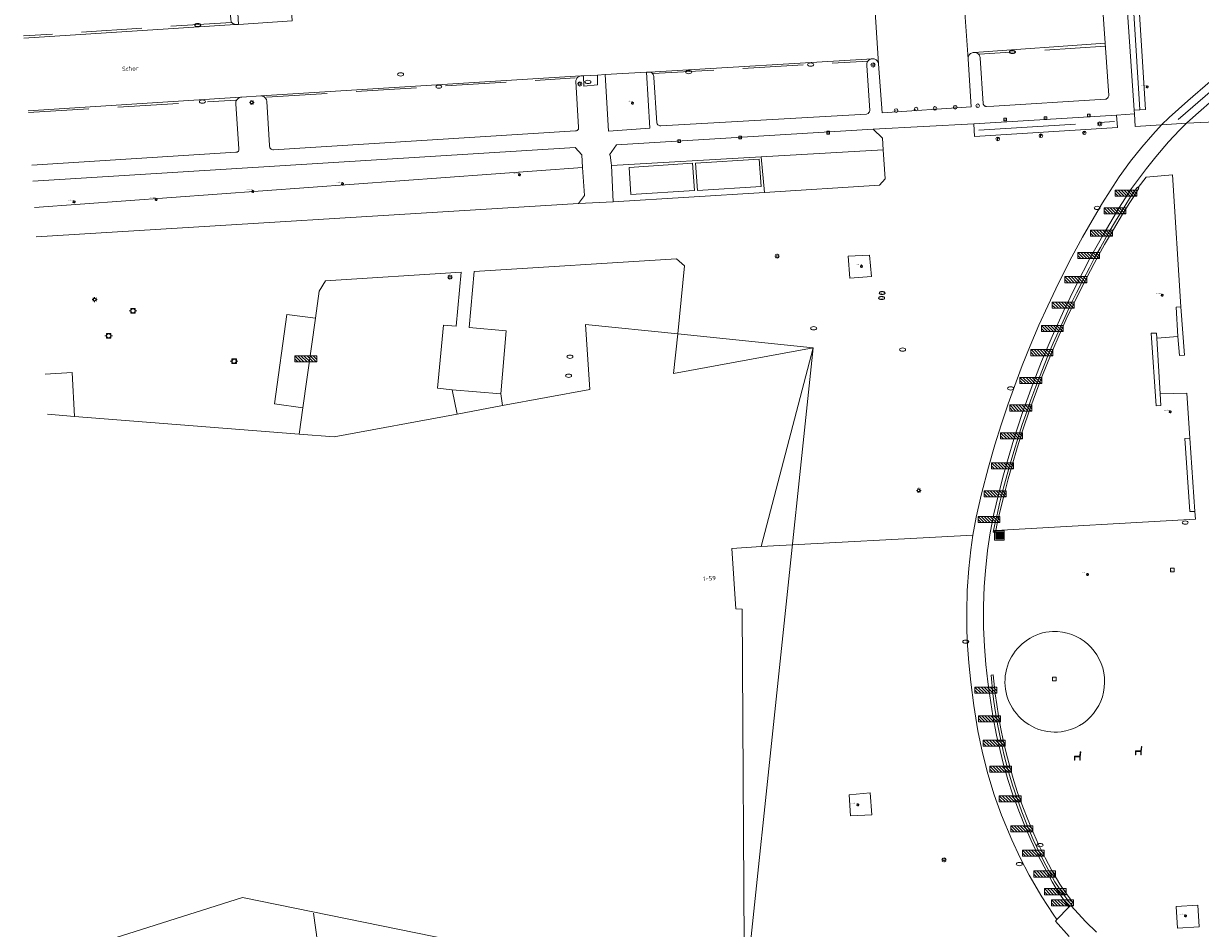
# Model space of a CAD drawing. Header units: metres. Extents: x 162098 to 162858, y 502351 to 503184.
# Tile 18 of 94: x 162113 to 162210, y 502826 to 502900. Entities that reach past the tile are written whole.
import ezdxf
from ezdxf.enums import TextEntityAlignment as Align

# ---------------------------------------------------------------- set-up
doc = ezdxf.new("R2010")
doc.units = ezdxf.units.M
doc.linetypes.add('IE-TERREINAFSCHEIDING-SO', pattern=[10, 8, -2])
doc.linetypes.add('RI-HWA-SO', pattern=[7.4, 5, -2.4])
for name, color, linetype, lineweight, true_color in [('B-PV-GR-BEPLANTING_CULTUUR_HEESTERS-GV', 7, 'Continuous', 13, 0x99cc00), ('B-PV-GR-BEPLANTING_CULTUUR_ROOS-GV', 7, 'Continuous', 18, 0x99cc00), ('B-PV-GR-BOOM-S', 7, 'Continuous', 13, 0x4c9900), ('B-PV-GR-STRUIK-GV', 7, 'Continuous', 13, 0x99cc00), ('B-PV-IE-TERREINAFSCHEIDING-G', 6, 'IE-TERREINAFSCHEIDING-SO', 18, 0xff00ff), ('B-PV-RI-HWA_GOOT_MOLGOOT-G', 150, 'RI-HWA-SO', 18, 0x007fff)]:
    doc.layers.add(name, color=color, linetype=linetype, lineweight=lineweight, true_color=true_color)
for name, color, linetype, lineweight in [('B-PV-IE-MEUBILAIR-S', 252, 'Continuous', 13), ('B-PV-IE-MEUBILAIR_WATERWEGMEUBILAIR-S', 252, 'Continuous', 13), ('B-PV-IE-MEUBILAIR_WEGMEUBILAIR-GV', 252, 'Continuous', 13), ('B-PV-IE-MEUBILAIR_WEGMEUBILAIR-S', 252, 'Continuous', 13), ('B-PV-IE-MEUBILAIR_WEGMEUBILAIR_AFVALBAK-S', 252, 'Continuous', 13), ('B-PV-IE-TERREINAFSCHEIDING_KUNSTMATIG_HEKWERK-G', 252, 'IE-TERREINAFSCHEIDING-KUNSTMATIG-OPEN', 13), ('B-PV-IE-TERREINAFSCHEIDING_KUNSTMATIG_MUUR-GV', 252, 'Continuous', 13), ('B-PV-OG-BEBOUWING-GV', 7, 'Continuous', 18), ('B-PV-OG-BEBOUWING-T18', 7, 'Continuous', 18), ('B-PV-OG-BEBOUWING_LUIFEL-GV', 7, 'Continuous', 18), ('B-PV-OG-TERREIN_BEGROEID-GV', 7, 'Continuous', 13), ('B-PV-OG-TOPOGRAFIE-T18', 7, 'Continuous', 18), ('B-PV-VH-OPENVERHARDING_BETONSTRAATSTEEN-GV', 252, 'Continuous', 13), ('B-PV-VH-OPENVERHARDING_TEGEL-GV', 252, 'Continuous', 13)]:
    doc.layers.add(name, color=color, linetype=linetype, lineweight=lineweight)
doc.styles.add('NLCS-ISO', font='NLCS-ISO.ttf')
doc.styles.add('NLCS-ISO-M200-T18', font='NLCS-ISO.ttf', dxfattribs={"height": 1.8})
doc.linetypes.add('IE-TERREINAFSCHEIDING-KUNSTMATIG-OPEN', pattern='A,7,-1.5,[67,NLCS.SHX,S=0.75,R=0,X=0,Y=0],-1.5', length=10)

# ---------------------------------------------------------------- blocks, each defined once
blk = doc.blocks.new('SIE-WEG_AFVALBAK-SO')
at = {"linetype": 'ByBlock', "lineweight": 18}
h = blk.add_hatch(color=0, dxfattribs=at)
h.dxf.hatch_style = 1
h.paths.add_polyline_path([(-1.5, -1.5), (1.5, -1.5), (1.5, 1.5), (-1.5, 1.5)])
at = {"color": 0, "linetype": 'ByBlock', "lineweight": 18}
for points in [[(-2, -2), (2, -2), (2, 2), (-2, 2)], [(-1.5, -1.5), (1.5, -1.5), (1.5, 1.5), (-1.5, 1.5)]]:
    blk.add_lwpolyline(points, close=True, dxfattribs=at)
blk = doc.blocks.new('SIE-MEUBILAIR_BORD_VERKEER-SO')
blk.add_lwpolyline([(-0.5625, -0.5625), (0.5625, -0.5625), (0.5625, 0.5625), (-0.5625, 0.5625)], close=True)
at = {"style": 'NLCS-ISO'}
blk.add_text('vb', height=0.75, dxfattribs=at).set_placement((0, 0), align=Align.MIDDLE_CENTER)
blk = doc.blocks.new('SIE-MEUBILAIR_PAAL_VLAGGENMAST-SO')
h = blk.add_hatch(color=256)
h.dxf.hatch_style = 1
h.paths.add_polyline_path([(-0.18, 0.5), (0.32, 0.25), (-0.18, 0)])
blk.add_line((-0.18, 0), (-0.18, -0.47))
blk.add_lwpolyline([(-0.18, 0.5), (0.32, 0.25), (-0.18, 0)], close=True)
blk.add_circle((0, 0), 0.75)
blk = doc.blocks.new('SIE-MEUBILAIR_PAAL_AFSLUITPAAL-SO')
blk.add_circle((0, 0), 0.75)
at = {"style": 'NLCS-ISO'}
blk.add_text('af', height=0.75, dxfattribs=at).set_placement((0, 0.05), align=Align.MIDDLE_CENTER)
blk = doc.blocks.new('SIE-MEUBILAIR_PAAL_LICHTMAST-SO')
for points in [[(-0.62, 0), (-1, 0)], [(-0.71, 0.71), (-0.44, 0.44)], [(0, 1), (0, 0.62)], [(0.44, 0.44), (0.71, 0.71)], [(1, 0), (0.62, 0)], [(-0.71, -0.71), (-0.44, -0.44)], [(0, -0.62), (0, -1)], [(0.44, -0.44), (0.71, -0.71)]]:
    blk.add_lwpolyline(points)
blk.add_circle((0, 0), 0.5)
blk = doc.blocks.new('SIE-MEUBILAIR_PUT_RIOOLPUT-SO')
blk.add_ellipse((0, 0), major_axis=(1.25, 0), ratio=0.54)
blk = doc.blocks.new('SIE-MEUBILAIR_PUT_KOLK-SO')
blk.add_ellipse((0, 0), major_axis=(1.25, 0), ratio=0.54)
blk = doc.blocks.new('SIE-MEUBILAIR_PUT_GASPUT-SO')
blk.add_ellipse((0, 0), major_axis=(1.25, 0), ratio=0.54)
at = {"style": 'NLCS-ISO'}
blk.add_text('gas ', height=0.75, dxfattribs=at).set_placement((0.53, 0.16), align=Align.MIDDLE_CENTER)
blk = doc.blocks.new('SIE-WEG_FIETSREK-SO')
for p, q in [((-4.5, 1.25), (-2, -1.25)), ((-4.5, 0), (-3.25, -1.25)), ((-3.25, 1.25), (-0.75, -1.25)), ((-2, 1.25), (0.5, -1.25)), ((-0.75, 1.25), (1.75, -1.25)), ((0.5, 1.25), (3, -1.25)), ((1.76, 1.25), (4.26, -1.25)), ((3.01, 1.25), (4.5, -0.24)), ((4.26, 1.25), (4.5, 1.01))]:
    blk.add_line(p, q)
at = {"flags": 128}
blk.add_lwpolyline([(4.51, -1.25), (-4.51, -1.25), (-4.51, 1.25), (4.51, 1.25), (4.51, -1.25)], close=True, dxfattribs=at)
blk = doc.blocks.new('SIE-WEG_ZITBANK-SO')
at = {"color": 0, "linetype": 'ByBlock', "lineweight": 18}
blk.add_lwpolyline([(-0.91, -1.63), (-0.91, -0.2), (1.09, -0.2), (1.09, -1.63), (1.29, -1.63), (1.29, -0.21), (1.54, 1.78), (1.33, 1.78), (1.11, 0), (-1.11, 0), (-1.11, -1.63)], close=True, dxfattribs=at)
blk = doc.blocks.new('SIE-WATER_BOLDER-SO')
for p, q in [((-0.9375, 0), (-1.5625, 0)), ((-0.9375, 0.9375), (-0.9375, -0.9375)), ((0.9375, 0.9375), (-0.9375, 0.9375)), ((0.9375, -0.9375), (0.9375, 0.9375)), ((0.9375, 0), (1.5625, 0)), ((-0.9375, -0.9375), (0.9375, -0.9375))]:
    blk.add_line(p, q)
blk.add_circle((0, 0), 0.8414)
blk = doc.blocks.new('SIE-WEG_SPEELTOESTEL-SO')
at = {"flags": 128}
blk.add_lwpolyline([(-0.75, -0.75), (0.75, -0.75), (0.75, 0.75), (-0.75, 0.75)], close=True, dxfattribs=at)
at = {"style": 'NLCS-ISO'}
blk.add_text('SPT', height=0.45, dxfattribs=at).set_placement((0, 0), align=Align.MIDDLE_CENTER)
blk = doc.blocks.new('SGR-BOOM_GBKN-SO')
for centre, start, end in [((-0.25, -0.1), 67.1244, 157.1244), ((-0.1, 0.25), 157.1244, 247.1244), ((-0.1, 0.25), 337.1244, 157.1244), ((0.25, 0.1), 247.1244, 337.1244), ((-0.25, -0.1), 157.1244, 337.1244), ((0.1, -0.25), 157.1244, 337.1244), ((0.1, -0.25), 337.1244, 67.1244)]:
    blk.add_arc(centre, 0.188, start, end)
at = {"extrusion": (0, 0, -1)}
blk.add_arc((-0.25, 0.1), 0.188, 22.8756, 202.8756, dxfattribs=at)
at = {"style": 'NLCS-ISO'}
blk.add_attdef('SOORT', text='', height=0.35, dxfattribs=at).set_placement((0, 0.75), align=Align.MIDDLE_RIGHT)

msp = doc.modelspace()

# ---------------------------------------------------------------- linework, layer by layer
at = {"layer": 'B-PV-GR-BEPLANTING_CULTUUR_HEESTERS-GV'}
for points in [[(162149.341, 502875.358), (162152.409, 502875.075), (162151.97, 502869.878), (162152.112, 502868.909), (162159.304, 502870.245), (162158.946, 502875.609), (162166.576, 502874.836), (162167.123, 502880.439), (162166.462, 502881.025), (162149.768, 502879.98)], [(162148.702, 502879.913), (162137.509, 502879.212), (162136.989, 502878.356), (162136.666, 502876.114), (162135.634, 502868.718), (162135.333, 502866.556), (162138.225, 502866.328), (162148.357, 502868.211), (162147.954, 502870.209), (162146.737, 502870.35), (162147.238, 502875.552), (162148.29, 502875.455)]]:
    msp.add_lwpolyline(points, close=True, dxfattribs=at)
at = {"layer": 'B-PV-GR-BEPLANTING_CULTUUR_ROOS-GV'}
for points in [[(162205.168, 502893.334), (162204.05, 502910.881), (162189.662, 502909.965), (162189.725, 502909.037), (162203.09, 502909.868), (162204.223, 502893.274)], [(162202.776, 502892.876), (162190.999, 502892.145), (162191.059, 502891.114), (162202.842, 502891.846)], [(162173.458, 502889.437), (162183.511, 502890.01), (162183.447, 502890.959), (162182.699, 502891.702), (162161.501, 502890.416), (162160.937, 502889.598), (162160.98, 502889.583), (162161.079, 502888.943), (162161.093, 502888.713)]]:
    msp.add_lwpolyline(points, close=True, dxfattribs=at)
for points in [[(162217.214, 502901.087), (162214.872, 502899.264), (162212.905, 502897.674), (162210.506, 502895.658), (162208.654, 502894.041), (162207.125, 502892.665), (162206.479, 502892.072), (162208.539, 502892.209), (162209.32, 502892.91), (162210.881, 502894.281), (162212.715, 502895.843), (162214.383, 502897.219), (162216.45, 502898.869), (162218.384, 502900.36), (162219.905, 502901.496)], [(162158.717, 502888.54), (162158.641, 502889.595), (162158.106, 502890.192), (162113.346, 502887.435)], [(162113.485, 502885.246), (162158.717, 502888.54)], [(162201.121, 502825.469), (162200.222, 502826.319), (162199.006, 502827.655), (162198.843, 502827.517), (162197.852, 502826.506), (162197.727, 502826.368), (162198.868, 502825.106)]]:
    msp.add_lwpolyline(points, dxfattribs=at)
at = {"layer": 'B-PV-GR-STRUIK-GV'}
for points in [[(162134.392, 502905.734), (162130.019, 502905.459), (162130.333, 502900.35), (162134.742, 502900.642)], [(162160.582, 502896.217), (162160.847, 502891.558), (162164.249, 502891.796), (162163.987, 502896.415)]]:
    msp.add_lwpolyline(points, close=True, dxfattribs=at)
at = {"layer": 'B-PV-IE-MEUBILAIR_WEGMEUBILAIR-GV'}
for points in [[(162180.627, 502881.237), (162180.76, 502879.42), (162182.544, 502879.558), (162182.381, 502881.322)], [(162180.707, 502836.797), (162180.813, 502835.061), (162182.58, 502835.137), (162182.442, 502836.958)], [(162207.693, 502827.597), (162207.807, 502825.804), (162209.579, 502825.918), (162209.463, 502827.706)]]:
    msp.add_lwpolyline(points, close=True, dxfattribs=at)
at = {"layer": 'B-PV-IE-TERREINAFSCHEIDING-G'}
for points in [[(162204.695, 502893.304), (162203.609, 502910.366), (162189.961, 502909.497)], [(162207.86, 502892.512), (162210.688, 502894.948), (162221.557, 502903.548), (162224.756, 502905.457), (162227.519, 502906.493), (162230.33, 502907.061), (162233.125, 502907.411), (162235.932, 502907.13), (162239.116, 502906.348), (162242.553, 502904.398), (162244.36, 502902.816)], [(162191.394, 502891.633), (162202.593, 502892.346)]]:
    msp.add_lwpolyline(points, dxfattribs=at)
at = {"layer": 'B-PV-IE-TERREINAFSCHEIDING_KUNSTMATIG_HEKWERK-G'}
msp.add_lwpolyline([(162136.505, 502827.038), (162136.828, 502824.673), (162138.126, 502822.197), (162140.874, 502818.224), (162142.499, 502816.371), (162145.526, 502813.853)], dxfattribs=at)
at = {"layer": 'B-PV-IE-TERREINAFSCHEIDING_KUNSTMATIG_MUUR-GV'}
for points in [[(162204.564, 502886.892), (162204.486, 502886.926), (162204.227, 502886.563), (162203.933, 502886.121), (162203.454, 502885.363), (162202.69, 502884.112), (162202.091, 502883.097), (162201.444, 502881.963), (162200.961, 502881.088), (162200.525, 502880.278), (162200.012, 502879.295), (162199.463, 502878.208), (162198.984, 502877.225), (162198.491, 502876.178), (162197.968, 502875.025), (162197.55, 502874.069), (162197.158, 502873.141), (162196.794, 502872.251), (162196.458, 502871.401), (162196.109, 502870.489), (162195.705, 502869.395), (162195.383, 502868.486), (162194.995, 502867.341), (162194.654, 502866.29), (162194.289, 502865.11), (162193.996, 502864.115), (162193.744, 502863.219), (162193.53, 502862.426), (162193.342, 502861.704), (162193.121, 502860.819), (162192.936, 502860.046), (162192.779, 502859.364), (162192.603, 502858.478), (162192.783, 502858.463), (162192.811, 502858.605)], [(162192.921, 502859.177), (162193.169, 502860.265), (162193.511, 502861.652), (162193.835, 502862.88), (162194.147, 502863.996), (162194.568, 502865.416), (162195.017, 502866.836), (162195.621, 502868.623), (162196.159, 502870.112), (162196.549, 502871.137), (162197.067, 502872.444), (162197.589, 502873.698), (162197.947, 502874.526), (162198.623, 502876.028), (162199.262, 502877.379), (162199.994, 502878.855), (162200.927, 502880.636), (162201.785, 502882.189), (162202.511, 502883.445), (162203.263, 502884.695), (162203.859, 502885.652), (162204.242, 502886.252), (162204.601, 502886.84), (162204.564, 502886.892)], [(162208.062, 502877.066), (162207.687, 502877.043), (162207.818, 502874.619)], [(162207.818, 502874.619), (162207.96, 502873.045), (162208.366, 502873.083), (162208.062, 502877.066)], [(162206.066, 502874.873), (162205.614, 502874.886)], [(162205.614, 502874.886), (162206.049, 502868.881), (162206.413, 502868.907)], [(162206.08, 502874.481), (162206.066, 502874.873)], [(162206.374, 502869.871), (162206.08, 502874.481)], [(162206.413, 502868.907), (162206.374, 502869.871)], [(162208.815, 502866.233), (162208.396, 502866.189), (162208.808, 502860.184), (162209.228, 502860.161)], [(162209.228, 502860.161), (162208.815, 502866.233)], [(162192.811, 502858.605), (162192.921, 502859.177)]]:
    msp.add_lwpolyline(points, dxfattribs=at)
msp.add_lwpolyline([(162192.65, 502844.503), (162192.782, 502843.598), (162192.97, 502842.49), (162193.209, 502841.297), (162193.473, 502840.155), (162193.81, 502838.874), (162194.194, 502837.585), (162194.529, 502836.57), (162194.957, 502835.39), (162195.365, 502834.359), (162195.897, 502833.121), (162196.415, 502832.014), (162196.927, 502830.999), (162197.684, 502829.613), (162198.324, 502828.649), (162199.007, 502827.776), (162199.161, 502827.913), (162198.492, 502828.812), (162198.083, 502829.413), (162197.44, 502830.544), (162196.88, 502831.602), (162196.342, 502832.698), (162195.934, 502833.591), (162195.44, 502834.756), (162195.032, 502835.801), (162194.609, 502836.992), (162194.302, 502837.938), (162193.981, 502839.024), (162193.657, 502840.253), (162193.411, 502841.312), (162193.217, 502842.254), (162193.027, 502843.308), (162192.882, 502844.256), (162192.768, 502845.127), (162192.595, 502846.689), (162192.412, 502846.672), (162192.572, 502845.125)], close=True, dxfattribs=at)
at = {"layer": 'B-PV-OG-BEBOUWING-GV'}
for points in [[(162117.371, 502824.108), (162130.644, 502828.337), (162172.08, 502819.877), (162171.871, 502852.104), (162171.354, 502852.155), (162171.018, 502857.129), (162173.454, 502857.297), (162177.737, 502873.681), (162166.225, 502871.557), (162166.576, 502874.836), (162158.946, 502875.609), (162159.304, 502870.245), (162152.112, 502868.909), (162148.357, 502868.211), (162138.225, 502866.328)], [(162138.225, 502866.328), (162135.333, 502866.556), (162116.786, 502868.016), (162114.569, 502868.19)]]:
    msp.add_lwpolyline(points, dxfattribs=at)
at = {"layer": 'B-PV-OG-BEBOUWING_LUIFEL-GV'}
for points in [[(162173.436, 502886.98), (162173.288, 502889.238), (162168.035, 502888.903), (162168.183, 502886.658)], [(162167.952, 502886.654), (162167.788, 502888.907), (162162.545, 502888.552), (162162.685, 502886.329)], [(162166.225, 502871.557), (162177.737, 502873.681), (162166.576, 502874.836)], [(162173.454, 502857.297), (162171.018, 502857.129), (162171.354, 502852.155), (162171.871, 502852.104), (162172.08, 502819.877), (162177.737, 502873.681)]]:
    msp.add_lwpolyline(points, close=True, dxfattribs=at)
for points in [[(162116.786, 502868.016), (162116.591, 502871.637), (162114.358, 502871.5)], [(162114.569, 502868.19), (162116.786, 502868.016)]]:
    msp.add_lwpolyline(points, dxfattribs=at)
at = {"layer": 'B-PV-OG-TERREIN_BEGROEID-GV'}
for points in [[(162204.05, 502910.881), (162205.168, 502893.334), (162204.223, 502893.274), (162204.244, 502892.967), (162204.31, 502891.937), (162206.479, 502892.072), (162207.125, 502892.665), (162208.654, 502894.041), (162210.506, 502895.658), (162212.905, 502897.674), (162214.872, 502899.264), (162217.214, 502901.087)], [(162219.905, 502901.496), (162218.384, 502900.36), (162216.45, 502898.869), (162214.383, 502897.219), (162212.715, 502895.843), (162210.881, 502894.281), (162209.32, 502892.91), (162208.539, 502892.209), (162210.336, 502892.306), (162212.806, 502892.439), (162244.241, 502894.448), (162244.874, 502895.199), (162244.417, 502901.93)], [(162183.511, 502890.01), (162173.458, 502889.437)], [(162173.458, 502889.437), (162173.709, 502886.493)], [(162173.709, 502886.493), (162183.205, 502887.107), (162183.672, 502887.611), (162183.511, 502890.01)], [(162158.717, 502888.54), (162113.485, 502885.246)], [(162113.639, 502882.823), (162158.372, 502885.571), (162158.882, 502886.25), (162158.717, 502888.54)], [(162208.062, 502877.066), (162207.396, 502887.959), (162205.22, 502887.764), (162204.564, 502886.892)], [(162204.242, 502886.252), (162203.859, 502885.652)], [(162204.601, 502886.84), (162204.242, 502886.252)], [(162204.564, 502886.892), (162204.601, 502886.84)], [(162203.859, 502885.652), (162203.263, 502884.695)], [(162203.263, 502884.695), (162202.511, 502883.445), (162201.785, 502882.189)], [(162201.785, 502882.189), (162200.927, 502880.636)], [(162200.927, 502880.636), (162199.994, 502878.855)], [(162199.994, 502878.855), (162199.262, 502877.379)], [(162199.262, 502877.379), (162198.623, 502876.028)], [(162207.818, 502874.619), (162207.687, 502877.043), (162208.062, 502877.066)], [(162198.623, 502876.028), (162197.947, 502874.526)], [(162197.947, 502874.526), (162197.589, 502873.698)], [(162206.374, 502869.871), (162206.413, 502868.907), (162206.049, 502868.881), (162205.614, 502874.886), (162206.066, 502874.873), (162206.08, 502874.481)], [(162206.08, 502874.481), (162207.818, 502874.619)], [(162197.589, 502873.698), (162197.067, 502872.444), (162196.549, 502871.137), (162196.159, 502870.112)], [(162196.159, 502870.112), (162195.621, 502868.623)], [(162208.815, 502866.233), (162208.572, 502869.945), (162206.374, 502869.871)], [(162195.621, 502868.623), (162195.017, 502866.836), (162194.568, 502865.416), (162194.147, 502863.996)], [(162209.228, 502860.161), (162208.808, 502860.184), (162208.396, 502866.189), (162208.815, 502866.233)], [(162194.147, 502863.996), (162193.835, 502862.88), (162193.511, 502861.652), (162193.169, 502860.265), (162192.921, 502859.177)], [(162192.811, 502858.605), (162209.285, 502859.534), (162209.228, 502860.161)], [(162192.921, 502859.177), (162192.811, 502858.605)]]:
    msp.add_lwpolyline(points, dxfattribs=at)
at = {"layer": 'B-PV-RI-HWA_GOOT_MOLGOOT-G'}
for points in [[(162129.732, 502900.526), (162112.585, 502899.403)], [(162201.847, 502898.569), (162191.434, 502897.894)], [(162164.542, 502896.298), (162182.264, 502897.321)], [(162132.634, 502894.347), (162158.104, 502895.95)], [(162112.986, 502893.087), (162130.095, 502894.118)]]:
    msp.add_lwpolyline(points, dxfattribs=at)
at = {"layer": 'B-PV-VH-OPENVERHARDING_BETONSTRAATSTEEN-GV'}
for points in [[(162130.046, 502900.353), (162129.992, 502900.364), (162129.924, 502900.396), (162129.849, 502900.435), (162129.799, 502900.479), (162129.754, 502900.529), (162129.725, 502900.592), (162129.704, 502900.645), (162129.694, 502900.714), (162129.469, 502904.525), (162129.459, 502904.561), (162129.425, 502904.618), (162129.376, 502904.671), (162129.329, 502904.717), (162129.284, 502904.749), (162129.236, 502904.771), (162129.186, 502904.782), (162129.136, 502904.789), (162119.167, 502904.194)], [(162201.837, 502898.801), (162201.428, 502904.71)], [(162112.978, 502893.227), (162130.478, 502894.343), (162130.594, 502894.357), (162132.165, 502894.46), (162158.572, 502896.107), (162158.796, 502896.104), (162159.931, 502896.178), (162160.582, 502896.217), (162163.987, 502896.415), (162164.24, 502896.429), (162182.645, 502897.531), (162182.725, 502897.525), (162182.759, 502897.519), (162182.83, 502897.497), (162182.893, 502897.467), (162182.935, 502897.441), (162182.995, 502897.391), (162183.05, 502897.327), (162183.087, 502897.269), (162183.12, 502897.191), (162183.142, 502897.092), (162182.678, 502904.021)], [(162190.034, 502904.443), (162190.518, 502897.501)], [(162134.742, 502900.642), (162130.333, 502900.35), (162130.046, 502900.353), (162112.596, 502899.235)], [(162112.596, 502899.235), (162130.046, 502900.353)], [(162201.837, 502898.801), (162191.02, 502898.054)], [(162191.02, 502898.054), (162191.076, 502898.05), (162191.15, 502898.035), (162191.225, 502898.008), (162191.283, 502897.977), (162191.343, 502897.933), (162191.386, 502897.892), (162191.432, 502897.835), (162191.473, 502897.765), (162191.499, 502897.7), (162191.514, 502897.638), (162191.522, 502897.571), (162191.765, 502893.836), (162191.77, 502893.799), (162191.777, 502893.771), (162191.79, 502893.739), (162191.811, 502893.703), (162191.838, 502893.671), (162191.871, 502893.643), (162191.906, 502893.621), (162191.945, 502893.606), (162191.993, 502893.597), (162192.036, 502893.596), (162192.649, 502893.623), (162201.412, 502894.161), (162201.851, 502894.187), (162201.913, 502894.203), (162201.974, 502894.233), (162202.032, 502894.278), (162202.085, 502894.344), (162202.115, 502894.406), (162202.13, 502894.464), (162202.134, 502894.502), (162201.837, 502898.801)], [(162191.02, 502898.054), (162201.837, 502898.801)], [(162190.518, 502897.501), (162190.519, 502897.575), (162190.529, 502897.643), (162190.552, 502897.718), (162190.581, 502897.781), (162190.618, 502897.839), (162190.669, 502897.899), (162190.726, 502897.948), (162190.789, 502897.988), (162190.856, 502898.019), (162190.932, 502898.041), (162191.02, 502898.054)], [(162164.24, 502896.429), (162164.304, 502896.42), (162164.391, 502896.382), (162164.483, 502896.309), (162164.538, 502896.236), (162164.573, 502896.163), (162164.594, 502896.074), (162164.601, 502895.975), (162164.843, 502892.236), (162164.864, 502892.164), (162164.932, 502892.075), (162164.988, 502892.032), (162165.081, 502891.993), (162165.168, 502891.99), (162182.142, 502892.96), (162182.263, 502893.02), (162182.332, 502893.088), (162182.38, 502893.158), (162182.422, 502893.254), (162182.16, 502896.973), (162182.165, 502897.138), (162182.201, 502897.245), (162182.255, 502897.335), (162182.317, 502897.402), (162182.448, 502897.488), (162182.517, 502897.513), (162182.645, 502897.531)], [(162182.645, 502897.531), (162164.24, 502896.429)], [(162158.572, 502896.107), (162132.165, 502894.46)], [(162132.287, 502894.449), (162132.402, 502894.403), (162132.529, 502894.304), (162132.625, 502894.153), (162132.654, 502893.986), (162132.875, 502890.369), (162132.91, 502890.179), (162132.963, 502890.11), (162133.019, 502890.063), (162133.081, 502890.028), (162133.151, 502890.005), (162133.207, 502889.999), (162158.124, 502891.568), (162158.176, 502891.581), (162158.22, 502891.591), (162158.259, 502891.61), (162158.287, 502891.629), (162158.318, 502891.655), (162158.344, 502891.686), (162158.365, 502891.724), (162158.375, 502891.759), (162158.384, 502891.799), (162158.383, 502891.881), (162158.157, 502895.658), (162158.165, 502895.734), (162158.181, 502895.791), (162158.205, 502895.846), (162158.241, 502895.91), (162158.278, 502895.955), (162158.323, 502895.995), (162158.387, 502896.041), (162158.442, 502896.07), (162158.497, 502896.089), (162158.572, 502896.107)], [(162159.931, 502896.178), (162158.796, 502896.104)], [(162158.796, 502896.104), (162158.82, 502895.274)], [(162158.82, 502895.274), (162159.944, 502895.372), (162159.931, 502896.178)], [(162130.478, 502894.343), (162112.978, 502893.227)], [(162113.262, 502888.752), (162130.103, 502889.805), (162130.224, 502889.826), (162130.314, 502889.899), (162130.348, 502889.97), (162130.351, 502890.101), (162130.098, 502893.817), (162130.1, 502893.958), (162130.137, 502894.051), (162130.213, 502894.166), (162130.3, 502894.25), (162130.369, 502894.296), (162130.478, 502894.343)], [(162132.165, 502894.46), (162132.287, 502894.449)], [(162206.479, 502892.072), (162205.754, 502891.272), (162204.865, 502890.233), (162203.931, 502889.062), (162202.992, 502887.795), (162202.23, 502886.634), (162201.609, 502885.627), (162200.941, 502884.508), (162199.974, 502882.818), (162199.094, 502881.196), (162197.971, 502878.999), (162197.088, 502877.152), (162196.365, 502875.549), (162195.634, 502873.832), (162194.991, 502872.23), (162194.479, 502870.883), (162193.827, 502869.06), (162193.244, 502867.309), (162192.738, 502865.68), (162192.205, 502863.821), (162191.632, 502861.624), (162191.179, 502859.691), (162190.916, 502858.221), (162190.748, 502857.018), (162190.581, 502855.459), (162190.456, 502853.661), (162190.406, 502851.892), (162190.413, 502850.614), (162190.45, 502849.483), (162190.568, 502847.686), (162190.735, 502846.087), (162190.991, 502844.16), (162191.322, 502842.079), (162191.706, 502840.251), (162192.149, 502838.534), (162192.682, 502836.793), (162193.275, 502835.128), (162194.125, 502833.072), (162194.817, 502831.6), (162195.557, 502830.178), (162196.604, 502828.375), (162197.533, 502826.964), (162197.852, 502826.506)], [(162198.843, 502827.517), (162197.95, 502828.788), (162197.467, 502829.611), (162196.785, 502830.852), (162196.254, 502831.895), (162195.716, 502833.031), (162195.223, 502834.159), (162194.75, 502835.335), (162194.217, 502836.804), (162193.808, 502838.062), (162193.446, 502839.312), (162193.154, 502840.441), (162192.862, 502841.732), (162192.562, 502843.307), (162192.316, 502844.953), (162192.15, 502846.112), (162191.984, 502847.561), (162191.868, 502849.025), (162191.8, 502850.591), (162191.794, 502852.357), (162191.853, 502853.989), (162191.945, 502855.286), (162192.125, 502856.966), (162192.332, 502858.401), (162192.637, 502859.966), (162193.021, 502861.568), (162193.446, 502863.196), (162193.825, 502864.546), (162194.307, 502866.147), (162194.996, 502868.263), (162195.728, 502870.322), (162196.591, 502872.558), (162197.453, 502874.618), (162198.42, 502876.764), (162199.462, 502878.911), (162200.605, 502881.104), (162201.746, 502883.148), (162202.97, 502885.203), (162203.996, 502886.811), (162205.229, 502888.472), (162206.014, 502889.445), (162207.064, 502890.657), (162207.968, 502891.627), (162208.539, 502892.209)], [(162208.539, 502892.209), (162206.479, 502892.072)], [(162173.458, 502889.437), (162161.093, 502888.713)], [(162173.709, 502886.493), (162173.458, 502889.437)], [(162161.093, 502888.713), (162161.238, 502885.729), (162173.709, 502886.493)], [(162136.666, 502876.114), (162134.315, 502876.436), (162133.303, 502869.048), (162135.634, 502868.718)], [(162135.634, 502868.718), (162136.666, 502876.114)], [(162151.97, 502869.878), (162147.954, 502870.209)], [(162147.954, 502870.209), (162148.357, 502868.211)], [(162152.112, 502868.909), (162151.97, 502869.878)], [(162148.357, 502868.211), (162152.112, 502868.909)], [(162197.852, 502826.506), (162198.843, 502827.517)]]:
    msp.add_lwpolyline(points, dxfattribs=at)
for points in [[(162197.498, 502850.278, 1.030432), (162198.193, 502841.995)], [(162198.193, 502841.995, 0.947847), (162197.498, 502850.278)]]:
    msp.add_lwpolyline(points, format="xyb", dxfattribs=at)
at = {"layer": 'B-PV-VH-OPENVERHARDING_TEGEL-GV'}
for points in [[(162182.678, 502904.021), (162183.142, 502897.092), (162183.432, 502893.067), (162190.78, 502893.556), (162190.518, 502897.501), (162190.034, 502904.443), (162189.725, 502909.037), (162189.662, 502909.965), (162189.413, 502913.657), (162182.004, 502913.243), (162182.316, 502909.515), (162182.387, 502908.674)], [(162192.811, 502858.605), (162192.783, 502858.463), (162192.603, 502858.478), (162192.779, 502859.364), (162192.936, 502860.046), (162193.121, 502860.819), (162193.342, 502861.704), (162193.53, 502862.426), (162193.744, 502863.219), (162193.996, 502864.115), (162194.289, 502865.11), (162194.654, 502866.29), (162194.995, 502867.341), (162195.383, 502868.486), (162195.705, 502869.395), (162196.109, 502870.489), (162196.458, 502871.401), (162196.794, 502872.251), (162197.158, 502873.141), (162197.55, 502874.069), (162197.968, 502875.025), (162198.491, 502876.178), (162198.984, 502877.225), (162199.463, 502878.208), (162200.012, 502879.295), (162200.525, 502880.278), (162200.961, 502881.088), (162201.444, 502881.963), (162202.091, 502883.097), (162202.69, 502884.112), (162203.454, 502885.363), (162203.933, 502886.121), (162204.227, 502886.563), (162204.486, 502886.926), (162204.564, 502886.892), (162205.22, 502887.764), (162207.396, 502887.959), (162208.062, 502877.066), (162208.366, 502873.083), (162207.96, 502873.045), (162207.818, 502874.619), (162206.08, 502874.481), (162206.374, 502869.871), (162208.572, 502869.945), (162208.815, 502866.233), (162209.228, 502860.161), (162209.285, 502859.534)], [(162193.217, 502842.254), (162193.411, 502841.312), (162193.657, 502840.253), (162193.981, 502839.024), (162194.302, 502837.938), (162194.609, 502836.992), (162195.032, 502835.801), (162195.44, 502834.756), (162195.934, 502833.591), (162196.342, 502832.698), (162196.88, 502831.602), (162197.44, 502830.544), (162198.083, 502829.413), (162198.492, 502828.812), (162199.161, 502827.913), (162199.007, 502827.776), (162198.324, 502828.649), (162197.684, 502829.613), (162196.927, 502830.999), (162196.415, 502832.014), (162195.897, 502833.121), (162195.365, 502834.359), (162194.957, 502835.39), (162194.529, 502836.57), (162194.194, 502837.585), (162193.81, 502838.874), (162193.473, 502840.155), (162193.209, 502841.297), (162192.97, 502842.49), (162192.782, 502843.598), (162192.65, 502844.503), (162192.572, 502845.125), (162192.412, 502846.672), (162192.595, 502846.689), (162192.768, 502845.127), (162192.882, 502844.256), (162193.027, 502843.308)]]:
    msp.add_lwpolyline(points, close=True, dxfattribs=at)
for points in [[(162158.106, 502890.192), (162158.641, 502889.595), (162158.717, 502888.54), (162158.882, 502886.25), (162158.372, 502885.571), (162161.238, 502885.729), (162161.093, 502888.713), (162161.079, 502888.943), (162160.98, 502889.583), (162160.937, 502889.598), (162161.501, 502890.416), (162182.699, 502891.702), (162190.999, 502892.145), (162202.776, 502892.876), (162204.244, 502892.967), (162204.223, 502893.274), (162203.09, 502909.868)], [(162201.428, 502904.71), (162201.837, 502898.801), (162202.134, 502894.502), (162202.13, 502894.464), (162202.115, 502894.406), (162202.085, 502894.344), (162202.032, 502894.278), (162201.974, 502894.233), (162201.913, 502894.203), (162201.851, 502894.187), (162201.412, 502894.161), (162192.649, 502893.623), (162192.036, 502893.596), (162191.993, 502893.597), (162191.945, 502893.606), (162191.906, 502893.621), (162191.871, 502893.643), (162191.838, 502893.671), (162191.811, 502893.703), (162191.79, 502893.739), (162191.777, 502893.771), (162191.77, 502893.799), (162191.765, 502893.836), (162191.522, 502897.571), (162191.514, 502897.638), (162191.499, 502897.7), (162191.473, 502897.765), (162191.432, 502897.835), (162191.386, 502897.892), (162191.343, 502897.933), (162191.283, 502897.977), (162191.225, 502898.008), (162191.15, 502898.035), (162191.076, 502898.05), (162191.02, 502898.054), (162190.932, 502898.041), (162190.856, 502898.019), (162190.789, 502897.988), (162190.726, 502897.948), (162190.669, 502897.899), (162190.618, 502897.839), (162190.581, 502897.781), (162190.552, 502897.718), (162190.529, 502897.643), (162190.519, 502897.575), (162190.518, 502897.501), (162190.78, 502893.556), (162183.432, 502893.067), (162183.142, 502897.092), (162183.12, 502897.191), (162183.087, 502897.269), (162183.05, 502897.327), (162182.995, 502897.391), (162182.935, 502897.441), (162182.893, 502897.467), (162182.83, 502897.497), (162182.759, 502897.519), (162182.725, 502897.525), (162182.645, 502897.531), (162182.517, 502897.513), (162182.448, 502897.488), (162182.317, 502897.402), (162182.255, 502897.335), (162182.201, 502897.245), (162182.165, 502897.138), (162182.16, 502896.973), (162182.422, 502893.254), (162182.38, 502893.158), (162182.332, 502893.088), (162182.263, 502893.02), (162182.142, 502892.96), (162165.168, 502891.99), (162165.081, 502891.993), (162164.988, 502892.032), (162164.932, 502892.075), (162164.864, 502892.164), (162164.843, 502892.236), (162164.601, 502895.975), (162164.594, 502896.074), (162164.573, 502896.163), (162164.538, 502896.236), (162164.483, 502896.309), (162164.391, 502896.382), (162164.304, 502896.42), (162164.24, 502896.429), (162163.987, 502896.415), (162164.249, 502891.796), (162160.847, 502891.558), (162160.582, 502896.217), (162159.931, 502896.178), (162159.944, 502895.372), (162158.82, 502895.274), (162158.796, 502896.104), (162158.572, 502896.107), (162158.497, 502896.089), (162158.442, 502896.07), (162158.387, 502896.041), (162158.323, 502895.995), (162158.278, 502895.955), (162158.241, 502895.91), (162158.205, 502895.846), (162158.181, 502895.791), (162158.165, 502895.734), (162158.157, 502895.658), (162158.383, 502891.881), (162158.384, 502891.799), (162158.375, 502891.759), (162158.365, 502891.724), (162158.344, 502891.686), (162158.318, 502891.655), (162158.287, 502891.629), (162158.259, 502891.61), (162158.22, 502891.591), (162158.176, 502891.581), (162158.124, 502891.568), (162133.207, 502889.999), (162133.151, 502890.005), (162133.081, 502890.028), (162133.019, 502890.063), (162132.963, 502890.11), (162132.91, 502890.179), (162132.875, 502890.369), (162132.654, 502893.986), (162132.625, 502894.153), (162132.529, 502894.304), (162132.402, 502894.403), (162132.287, 502894.449), (162132.165, 502894.46), (162130.594, 502894.357), (162130.478, 502894.343), (162130.369, 502894.296), (162130.3, 502894.25), (162130.213, 502894.166), (162130.137, 502894.051), (162130.1, 502893.958), (162130.098, 502893.817), (162130.351, 502890.101), (162130.348, 502889.97), (162130.314, 502889.899), (162130.224, 502889.826), (162130.103, 502889.805), (162113.262, 502888.752)], [(162130.333, 502900.35), (162130.019, 502905.459)], [(162129.799, 502900.479), (162129.849, 502900.435), (162129.924, 502900.396), (162129.992, 502900.364), (162130.046, 502900.353)], [(162130.046, 502900.353), (162130.333, 502900.35)], [(162199.094, 502881.196), (162199.974, 502882.818), (162200.941, 502884.508), (162201.609, 502885.627), (162202.23, 502886.634), (162202.992, 502887.795), (162203.931, 502889.062), (162204.865, 502890.233), (162205.754, 502891.272), (162206.479, 502892.072), (162204.31, 502891.937), (162204.244, 502892.967), (162202.776, 502892.876), (162202.842, 502891.846), (162191.059, 502891.114), (162190.999, 502892.145), (162182.699, 502891.702), (162183.447, 502890.959), (162183.511, 502890.01), (162183.672, 502887.611), (162183.205, 502887.107), (162173.709, 502886.493), (162161.238, 502885.729), (162158.372, 502885.571), (162113.639, 502882.823)], [(162210.336, 502892.306), (162208.539, 502892.209), (162207.968, 502891.627), (162207.064, 502890.657), (162206.014, 502889.445), (162205.229, 502888.472), (162203.996, 502886.811), (162202.97, 502885.203), (162201.746, 502883.148), (162200.605, 502881.104), (162199.462, 502878.911), (162198.42, 502876.764), (162197.453, 502874.618), (162196.591, 502872.558), (162195.728, 502870.322), (162194.996, 502868.263), (162194.307, 502866.147), (162193.825, 502864.546), (162193.446, 502863.196), (162193.021, 502861.568), (162192.637, 502859.966), (162192.332, 502858.401), (162192.125, 502856.966), (162191.945, 502855.286), (162191.853, 502853.989), (162191.794, 502852.357), (162191.8, 502850.591), (162191.868, 502849.025), (162191.984, 502847.561), (162192.15, 502846.112), (162192.316, 502844.953), (162192.562, 502843.307), (162192.862, 502841.732), (162193.154, 502840.441), (162193.446, 502839.312), (162193.808, 502838.062), (162194.217, 502836.804), (162194.75, 502835.335), (162195.223, 502834.159), (162195.716, 502833.031), (162196.254, 502831.895), (162196.785, 502830.852), (162197.467, 502829.611), (162197.95, 502828.788), (162198.843, 502827.517), (162199.006, 502827.655), (162200.222, 502826.319), (162201.121, 502825.469)], [(162113.346, 502887.435), (162158.106, 502890.192)], [(162114.569, 502868.19), (162116.786, 502868.016), (162135.333, 502866.556), (162135.634, 502868.718), (162133.303, 502869.048), (162134.315, 502876.436), (162136.666, 502876.114), (162136.989, 502878.356), (162137.509, 502879.212), (162148.702, 502879.913), (162148.29, 502875.455), (162147.238, 502875.552), (162146.737, 502870.35), (162147.954, 502870.209), (162151.97, 502869.878), (162152.409, 502875.075), (162149.341, 502875.358), (162149.768, 502879.98), (162166.462, 502881.025), (162167.123, 502880.439), (162166.576, 502874.836), (162166.225, 502871.557), (162177.737, 502873.681), (162173.454, 502857.297), (162190.916, 502858.221), (162191.179, 502859.691), (162191.632, 502861.624), (162192.205, 502863.821), (162192.738, 502865.68), (162193.244, 502867.309), (162193.827, 502869.06), (162194.479, 502870.883), (162194.991, 502872.23), (162195.634, 502873.832), (162196.365, 502875.549), (162197.088, 502877.152), (162197.971, 502878.999), (162199.094, 502881.196)], [(162198.868, 502825.106), (162197.727, 502826.368), (162197.852, 502826.506), (162197.533, 502826.964), (162196.604, 502828.375), (162195.557, 502830.178), (162194.817, 502831.6), (162194.125, 502833.072), (162193.275, 502835.128), (162192.682, 502836.793), (162192.149, 502838.534), (162191.706, 502840.251), (162191.322, 502842.079), (162190.991, 502844.16), (162190.735, 502846.087), (162190.568, 502847.686), (162190.45, 502849.483), (162190.413, 502850.614), (162190.406, 502851.892), (162190.456, 502853.661), (162190.581, 502855.459), (162190.748, 502857.018), (162190.916, 502858.221), (162173.454, 502857.297), (162171.018, 502857.129), (162171.354, 502852.155), (162171.871, 502852.104), (162172.08, 502819.877), (162130.644, 502828.337), (162117.371, 502824.108)]]:
    msp.add_lwpolyline(points, dxfattribs=at)
for points in [[(162198.193, 502841.995, -1.030432), (162197.498, 502850.278)], [(162197.498, 502850.278, -0.947847), (162198.193, 502841.995)]]:
    msp.add_lwpolyline(points, format="xyb", dxfattribs=at)

# ---------------------------------------------------------------- block references
at = {"layer": 'B-PV-GR-BOOM-S', "xscale": 0.2, "yscale": 0.2, "zscale": 0.2}
for p in [(162205.29, 502895.201), (162162.824, 502893.873), (162153.512, 502887.951), (162138.912, 502887.192), (162131.507, 502886.575), (162116.749, 502885.72), (162123.529, 502885.916), (162181.737, 502880.397), (162206.53, 502878.014), (162207.195, 502868.391), (162200.373, 502854.973), (162181.422, 502835.962), (162208.454, 502826.813)]:
    msp.add_blockref('SGR-BOOM_GBKN-SO', p, dxfattribs=at).add_auto_attribs({'SOORT': '****%%c***m'})
at = {"layer": 'B-PV-IE-MEUBILAIR-S', "xscale": 0.2, "yscale": 0.2, "zscale": 0.2}
for name, p in [('SIE-MEUBILAIR_PUT_KOLK-SO', (162126.957, 502900.308)), ('SIE-MEUBILAIR_PUT_KOLK-SO', (162194.177, 502898.08)), ('SIE-MEUBILAIR_PUT_KOLK-SO', (162177.532, 502897.048)), ('SIE-MEUBILAIR_PAAL_LICHTMAST-SO', (162182.679, 502897.015)), ('SIE-MEUBILAIR_PUT_RIOOLPUT-SO', (162143.693, 502896.231)), ('SIE-MEUBILAIR_PUT_KOLK-SO', (162167.468, 502896.423)), ('SIE-MEUBILAIR_PUT_KOLK-SO', (162146.851, 502895.219)), ('SIE-MEUBILAIR_PAAL_LICHTMAST-SO', (162158.478, 502895.449)), ('SIE-MEUBILAIR_PUT_RIOOLPUT-SO', (162159.156, 502895.617)), ('SIE-MEUBILAIR_PUT_KOLK-SO', (162127.346, 502893.987)), ('SIE-MEUBILAIR_PAAL_LICHTMAST-SO', (162131.416, 502893.921)), ('SIE-MEUBILAIR_PAAL_AFSLUITPAAL-SO', (162184.58, 502893.249)), ('SIE-MEUBILAIR_PAAL_AFSLUITPAAL-SO', (162186.232, 502893.377)), ('SIE-MEUBILAIR_PAAL_AFSLUITPAAL-SO', (162187.79, 502893.424)), ('SIE-MEUBILAIR_PAAL_AFSLUITPAAL-SO', (162189.457, 502893.527)), ('SIE-MEUBILAIR_PAAL_AFSLUITPAAL-SO', (162191.314, 502893.645)), ('SIE-MEUBILAIR_BORD_VERKEER-SO', (162193.589, 502892.507)), ('SIE-MEUBILAIR_BORD_VERKEER-SO', (162196.907, 502892.619)), ('SIE-MEUBILAIR_BORD_VERKEER-SO', (162200.484, 502892.84)), ('SIE-MEUBILAIR_PAAL_LICHTMAST-SO', (162201.381, 502892.149)), ('SIE-MEUBILAIR_BORD_VERKEER-SO', (162171.713, 502891.021)), ('SIE-MEUBILAIR_BORD_VERKEER-SO', (162178.984, 502891.425)), ('SIE-MEUBILAIR_PAAL_VLAGGENMAST-SO', (162192.972, 502890.915)), ('SIE-MEUBILAIR_PAAL_VLAGGENMAST-SO', (162196.526, 502891.173)), ('SIE-MEUBILAIR_PAAL_VLAGGENMAST-SO', (162200.113, 502891.413)), ('SIE-MEUBILAIR_BORD_VERKEER-SO', (162166.672, 502890.72)), ('SIE-MEUBILAIR_PUT_KOLK-SO', (162201.169, 502885.214)), ('SIE-MEUBILAIR_PAAL_LICHTMAST-SO', (162174.766, 502881.241)), ('SIE-MEUBILAIR_PAAL_LICHTMAST-SO', (162147.77, 502879.506)), ('SIE-MEUBILAIR_PAAL_LICHTMAST-SO', (162118.452, 502877.655)), ('SIE-MEUBILAIR_PUT_GASPUT-SO', (162183.386, 502877.784)), ('SIE-MEUBILAIR_PUT_GASPUT-SO', (162183.429, 502878.198)), ('SIE-MEUBILAIR_PUT_RIOOLPUT-SO', (162177.779, 502875.294)), ('SIE-MEUBILAIR_PUT_RIOOLPUT-SO', (162185.113, 502873.536)), ('SIE-MEUBILAIR_PUT_RIOOLPUT-SO', (162157.666, 502872.935)), ('SIE-MEUBILAIR_PUT_RIOOLPUT-SO', (162157.56, 502871.371)), ('SIE-MEUBILAIR_PUT_KOLK-SO', (162194.029, 502870.327)), ('SIE-MEUBILAIR_PAAL_LICHTMAST-SO', (162186.454, 502861.913)), ('SIE-MEUBILAIR_PUT_RIOOLPUT-SO', (162208.434, 502859.263)), ('SIE-MEUBILAIR_PUT_KOLK-SO', (162190.328, 502849.433)), ('SIE-MEUBILAIR_PUT_KOLK-SO', (162196.454, 502832.649)), ('SIE-MEUBILAIR_PAAL_LICHTMAST-SO', (162188.533, 502831.437)), ('SIE-MEUBILAIR_PUT_KOLK-SO', (162194.74, 502831.08))]:
    msp.add_blockref(name, p, dxfattribs=at)
at = {"layer": 'B-PV-IE-MEUBILAIR_WATERWEGMEUBILAIR-S', "xscale": 0.2, "yscale": 0.2, "zscale": 0.2}
for p in [(162121.617, 502876.728), (162119.608, 502874.664), (162129.96, 502872.57)]:
    msp.add_blockref('SIE-WATER_BOLDER-SO', p, dxfattribs=at)
at = {"layer": 'B-PV-IE-MEUBILAIR_WEGMEUBILAIR-S', "xscale": 0.2, "yscale": 0.2, "zscale": 0.2}
for name, p in [('SIE-WEG_FIETSREK-SO', (162203.546, 502886.425)), ('SIE-WEG_FIETSREK-SO', (162202.637, 502884.987)), ('SIE-WEG_FIETSREK-SO', (162201.525, 502883.139)), ('SIE-WEG_FIETSREK-SO', (162200.472, 502881.288)), ('SIE-WEG_FIETSREK-SO', (162199.415, 502879.299)), ('SIE-WEG_FIETSREK-SO', (162198.371, 502877.205)), ('SIE-WEG_FIETSREK-SO', (162197.476, 502875.278)), ('SIE-WEG_FIETSREK-SO', (162135.874, 502872.77)), ('SIE-WEG_FIETSREK-SO', (162196.612, 502873.277)), ('SIE-WEG_FIETSREK-SO', (162195.7, 502870.987)), ('SIE-WEG_FIETSREK-SO', (162194.865, 502868.712)), ('SIE-WEG_FIETSREK-SO', (162194.105, 502866.414)), ('SIE-WEG_FIETSREK-SO', (162193.363, 502863.935)), ('SIE-WEG_FIETSREK-SO', (162192.747, 502861.624)), ('SIE-WEG_FIETSREK-SO', (162192.246, 502859.511)), ('SIE-WEG_SPEELTOESTEL-SO', (162207.37, 502855.34)), ('SIE-WEG_SPEELTOESTEL-SO', (162197.635, 502846.364)), ('SIE-WEG_FIETSREK-SO', (162191.988, 502845.432)), ('SIE-WEG_FIETSREK-SO', (162192.295, 502843.056)), ('SIE-WEG_FIETSREK-SO', (162192.674, 502841.058)), ('SIE-WEG_ZITBANK-SO', (162204.554, 502840.416)), ('SIE-WEG_ZITBANK-SO', (162199.514, 502839.977)), ('SIE-WEG_FIETSREK-SO', (162193.208, 502838.919)), ('SIE-WEG_FIETSREK-SO', (162193.994, 502836.465)), ('SIE-WEG_FIETSREK-SO', (162194.962, 502833.997)), ('SIE-WEG_FIETSREK-SO', (162195.9, 502831.993)), ('SIE-WEG_FIETSREK-SO', (162196.838, 502830.263)), ('SIE-WEG_FIETSREK-SO', (162197.715, 502828.806)), ('SIE-WEG_FIETSREK-SO', (162198.308, 502827.897))]:
    msp.add_blockref(name, p, dxfattribs=at)
at = {"layer": 'B-PV-IE-MEUBILAIR_WEGMEUBILAIR_AFVALBAK-S', "xscale": 0.2, "yscale": 0.2, "zscale": 0.2}
msp.add_blockref('SIE-WEG_AFVALBAK-SO', (162193.108, 502858.206), dxfattribs=at)

# ---------------------------------------------------------------- texts
at = {"layer": 'B-PV-OG-BEBOUWING-T18', "style": 'NLCS-ISO-M200-T18'}
msp.add_text('1-59', height=0.36, rotation=3.9, dxfattribs=at).set_placement((162169.18, 502854.659), align=Align.MIDDLE)
at = {"layer": 'B-PV-OG-TOPOGRAFIE-T18', "style": 'NLCS-ISO-M200-T18'}
msp.add_text('Schor', height=0.36, rotation=2.6, dxfattribs=at).set_placement((162121.394, 502896.717), align=Align.MIDDLE)

doc.saveas('drawing.dxf')
